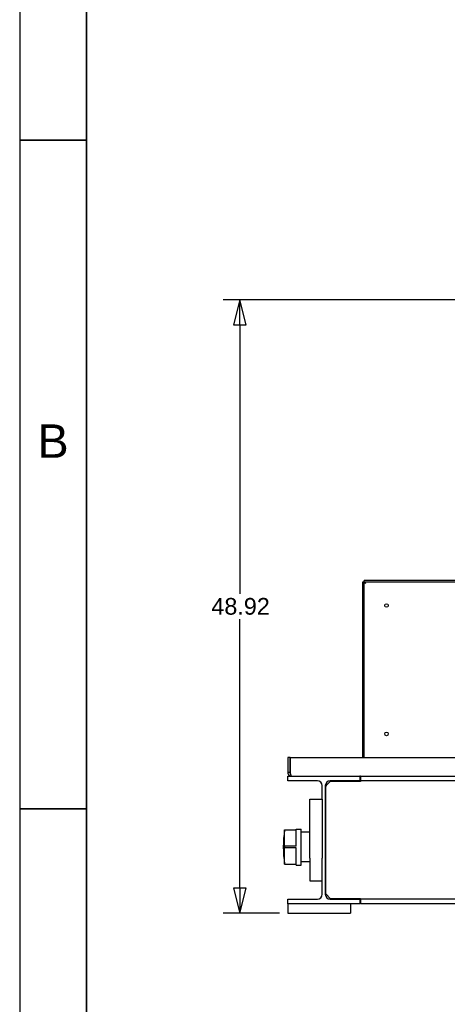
# Paper-space layout 'SHEET_3' of a CAD drawing. Header units: inches. Extents: x 3 to 360, y 8 to 227.
# Tile 2 of 117: x 3 to 37, y 48 to 127. Entities that reach past the tile are written whole.
import ezdxf
from ezdxf.enums import TextEntityAlignment as Align

# ---------------------------------------------------------------- set-up
doc = ezdxf.new("R2010")
doc.units = ezdxf.units.IN
doc.header["$LTSCALE"] = 10.666667
doc.header["$MEASUREMENT"] = 0
doc.layers.get('0').update_dxf_attribs({"lineweight": 25})
doc.layers.get('DEFPOINTS').update_dxf_attribs({"lineweight": 25})
for name, color, linetype, lineweight in [('BORDER', 7, 'Continuous', 25), ('BORDER_TEXT', 7, 'Continuous', 25), ('DIMEN', 7, 'Continuous', 25)]:
    doc.layers.add(name, color=color, linetype=linetype, lineweight=lineweight)
doc.styles.get("Standard").update_dxf_attribs({"font": 'arial.ttf'})
doc.styles.add('Text Style153', font='arial.ttf')
doc.dimstyles.new('DEFAULT-ANSI', dxfattribs={"dimscale": 10.666667, "dimtxt": 0.125, "dimasz": 0.1875, "dimexe": 0.125, "dimexo": 0.0625, "dimgap": 0.031496, "dimtad": 0, "dimtih": 1, "dimtoh": 1, "dimrnd": 1e-08, "dimzin": 4, "dimdsep": 46, "dimtxsty": 'Standard', "dimblk": 'Filled-1', "dimcen": 0.09, "dimdle": 0.393701, "dimclrd": 256, "dimclre": 256, "dimclrt": 256, "dimadec": 0, "dimazin": 1, "dimtfac": 1.504, "dimtofl": 0, "dimtmove": 0, "dimatfit": 3, "dimldrblk": 'Filled-1', "dimfxl": 1, "dimtolj": 1, "dimtzin": 4, "dimlwd": 25, "dimlwe": 25, "dimarcsym": 0})

# ---------------------------------------------------------------- blocks, each defined once
blk = doc.blocks.new('Borders ProEnergy ANSI-D')
at = {"layer": 'BORDER', "lineweight": 35}
for p, q in [((0.75, 1.25), (0.75, 20.75)), ((0.25, 11), (0.75, 11)), ((0.25, 6), (0.75, 6))]:
    blk.add_line(p, q, dxfattribs=at)
at = {"layer": 'DEFPOINTS'}
blk.add_line((0.25, 21.25), (0.25, 0.75), dxfattribs=at)
at = {"layer": 'BORDER_TEXT', "style": 'Text Style153'}
blk.add_text('B', height=0.25, dxfattribs=at).set_placement((0.5, 8.625), align=Align.CENTER)
blk = doc.blocks.new('Filled-1')
at = {"color": 0}
for p, q in [((0, 0), (-1, 0.25)), ((-1, 0.25), (-1, -0.25)), ((-1, 0), (0, 0)), ((-1, -0.25), (0, 0))]:
    blk.add_line(p, q, dxfattribs=at)
at = {"color": 0, "flags": 128}
blk.add_lwpolyline([(-1, -0.25), (0, 0), (-1, 0.25), (-1, -0.25)], dxfattribs=at)
at = {"color": 0}
blk.add_solid([(-1, -0.25), (0, 0), (-1, 0.25), (-1, -0.25)], dxfattribs=at)
blk = doc.blocks.new('*D80')
at = {"layer": 'DEFPOINTS', "color": 0, "linetype": 'Continuous'}
for p in [(20.231, 104.6), (51.466, 104.6), (24.054, 55.677)]:
    blk.add_point(p, dxfattribs=at)
at = {"layer": 'DIMEN', "linetype": 'Continuous', "lineweight": 25}
for p, q in [((50.799, 104.6), (18.897, 104.6)), ((20.231, 102.6), (20.231, 81.155)), ((20.231, 57.677), (20.231, 79.122)), ((23.388, 55.677), (18.897, 55.677))]:
    blk.add_line(p, q, dxfattribs=at)
at = {"layer": 'DIMEN', "linetype": 'Continuous', "lineweight": 25, "xscale": 2, "yscale": 2, "zscale": 2}
for p, rotation in [((20.231, 104.6), 90), ((20.231, 55.677), 270)]:
    blk.add_blockref('Filled-1', p, dxfattribs=dict(at, rotation=rotation))
at = {"layer": 'DIMEN', "linetype": 'Continuous', "lineweight": 25, "insert": (17.961, 80.819), "char_height": 1.3333, "attachment_point": 1}
blk.add_mtext('\\A1;48.92', dxfattribs=at)

psp = doc.layouts.new('SHEET_3')

# ---------------------------------------------------------------- linework, layer by layer
for p, q in [((30.054, 68.785), (30.054, 82.097)), ((30.054, 82.097), (30.159, 82.097)), ((30.159, 68.785), (30.159, 82.097)), ((44.804, 82.202), (30.16, 82.202)), ((30.16, 82.097), (30.16, 82.202)), ((30.16, 82.097), (44.805, 82.097)), ((30.054, 68.097), (30.054, 68.785)), ((30.054, 68.785), (30.159, 68.785)), ((30.159, 68.097), (30.159, 68.785)), ((24.054, 68.097), (24.054, 66.91)), ((24.242, 68.097), (24.054, 68.097)), ((24.242, 68.097), (24.242, 66.91)), ((24.242, 66.91), (24.242, 68.097)), ((24.242, 68.097), (116.866, 68.097)), ((24.054, 66.91), (24.242, 66.91)), ((24.054, 66.597), (29.804, 66.597)), ((24.054, 66.237), (24.054, 66.597)), ((26.419, 66.237), (24.054, 66.237)), ((27.444, 66.175), (27.117, 65.847)), ((29.804, 66.237), (27.439, 66.237)), ((27.507, 66.237), (27.444, 66.175)), ((29.867, 66.175), (27.444, 66.175)), ((29.804, 66.597), (29.804, 66.237)), ((29.867, 66.597), (29.804, 66.597)), ((29.867, 66.275), (29.804, 66.275)), ((29.867, 66.597), (29.867, 66.237)), ((29.867, 66.597), (111.242, 66.597)), ((29.867, 66.237), (29.867, 66.175)), ((111.242, 66.237), (29.867, 66.237)), ((26.809, 64.762), (26.809, 65.847)), ((27.049, 65.847), (27.049, 57.177)), ((27.117, 65.847), (27.054, 65.785)), ((27.054, 65.785), (27.054, 57.24)), ((25.809, 64.762), (26.809, 64.762)), ((25.809, 60.068), (25.809, 64.762)), ((26.809, 64.762), (26.809, 60.068)), ((23.805, 61.027), (23.805, 62.307)), ((23.805, 62.307), (24.719, 62.307)), ((24.719, 61.027), (24.719, 62.385)), ((24.719, 62.385), (25.112, 62.385)), ((25.112, 59.511), (25.112, 62.385)), ((25.809, 62.136), (25.112, 62.136)), ((27.054, 62.136), (27.049, 62.136)), ((23.818, 61.027), (23.805, 61.027)), ((23.805, 60.87), (23.818, 60.87)), ((23.805, 59.59), (23.805, 60.87)), ((24.719, 61.027), (23.818, 61.027)), ((23.818, 60.87), (23.818, 61.027)), ((24.719, 60.87), (23.818, 60.87)), ((24.719, 59.511), (24.719, 60.87)), ((25.809, 59.761), (25.112, 59.761)), ((25.809, 60.068), (25.809, 58.262)), ((26.809, 58.262), (26.809, 60.068)), ((27.054, 59.761), (27.049, 59.761)), ((23.805, 59.59), (24.719, 59.59)), ((24.719, 59.511), (25.112, 59.511)), ((25.809, 58.262), (26.809, 58.262)), ((26.809, 57.177), (26.809, 58.262)), ((24.054, 56.787), (26.419, 56.787)), ((24.054, 56.427), (24.054, 56.787)), ((27.054, 57.24), (27.117, 57.177)), ((27.117, 57.177), (27.444, 56.85)), ((27.439, 56.787), (29.804, 56.787)), ((27.444, 56.85), (29.867, 56.85)), ((29.804, 56.787), (29.804, 56.427)), ((29.867, 56.85), (29.867, 56.787)), ((29.867, 56.787), (29.867, 56.427)), ((111.242, 56.787), (29.867, 56.787)), ((29.804, 56.427), (24.054, 56.427)), ((24.054, 56.427), (24.054, 55.677)), ((29.054, 56.427), (29.054, 55.677)), ((111.242, 56.427), (29.867, 56.427)), ((24.054, 55.677), (29.054, 55.677))]:
    psp.add_line(p, q)
for centre in [(31.929, 80.222), (31.929, 69.972)]:
    psp.add_circle(centre, 0.141)
for centre, radius, start, end in [((26.419, 65.847), 0.39, 0, 90), ((27.439, 65.847), 0.39, 90, 180), ((32.16, 60.948), 8.465, 170.76611, 189.23389), ((26.419, 57.177), 0.39, 270, 0), ((27.439, 57.177), 0.39, 180, 270)]:
    psp.add_arc(centre, radius, start, end)
for points, knots in [([(30.284, 81.972), (30.242, 81.999), (30.2, 82.026), (30.178, 82.053), (30.166, 82.067), (30.159, 82.082), (30.159, 82.097)], [0, 0, 0, 0, 0.644181, 0.644181, 0.644181, 1, 1, 1, 1]), ([(30.284, 81.972), (30.257, 82.015), (30.23, 82.056), (30.204, 82.078), (30.189, 82.091), (30.174, 82.097), (30.16, 82.097)], [0, 0, 0, 0, 0.644181, 0.644181, 0.644181, 1, 1, 1, 1]), ([(24.061, 66.848), (24.073, 66.786), (24.105, 66.728), (24.15, 66.685), (24.208, 66.629), (24.287, 66.597), (24.367, 66.597)], [-0.8725123, -0.8725123, -0.8725123, -0.8725123, -0.4877015, -0.4877015, -0.4877015, 0, 0, 0, 0]), ([(24.258, 66.848), (24.274, 66.786), (24.29, 66.728), (24.306, 66.685), (24.326, 66.629), (24.347, 66.597), (24.367, 66.597)], [-0.8725123, -0.8725123, -0.8725123, -0.8725123, -0.4877015, -0.4877015, -0.4877015, 0, 0, 0, 0])]:
    psp.add_open_spline(points, degree=3, knots=knots)
for points in [[(24.054, 66.91), (24.054, 66.889), (24.056, 66.868), (24.061, 66.848)], [(24.258, 66.848), (24.248, 66.867), (24.242, 66.888), (24.242, 66.91)], [(24.242, 66.91), (24.248, 66.889), (24.253, 66.868), (24.258, 66.848)]]:
    psp.add_open_spline(points, degree=3)

# ---------------------------------------------------------------- block references
at = {"xscale": 10.66666666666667, "yscale": 10.66666666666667, "zscale": 10.66666666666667}
psp.add_blockref('Borders ProEnergy ANSI-D', (0, 0), dxfattribs=at)

# ---------------------------------------------------------------- dimensions: what is measured, and where the dimension line sits
at = {"layer": 'DIMEN', "linetype": 'Continuous', "lineweight": 25}
dim = psp.add_linear_dim(base=(20.231, 104.6), p1=(24.054, 55.677), p2=(51.466, 104.6), angle=270, dimstyle='DEFAULT-ANSI', override={"dimdec": 2, "dimtp": 0, "dimtm": 0, "dimtdec": 2, "dimatfit": 1}, dxfattribs=at)
dim.commit()
dim.dimension.update_dxf_attribs({"geometry": '*D80', "text_midpoint": (20.231, 80.139), "dimtype": 160})

doc.saveas('drawing.dxf')
